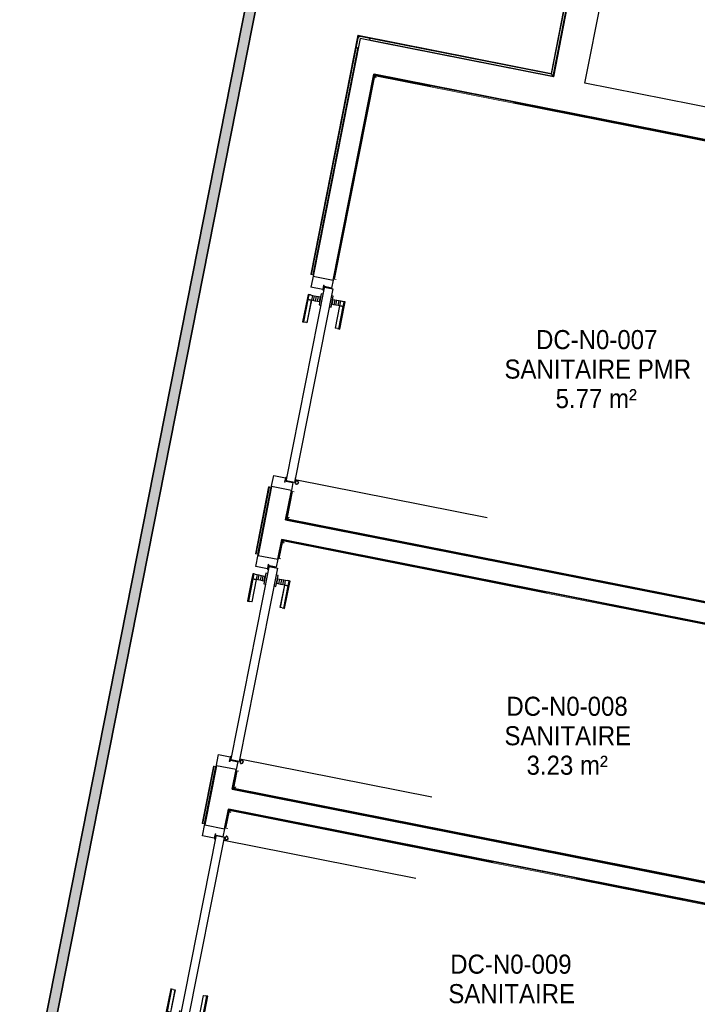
# Model space of a CAD drawing. Header units: millimetres. Extents: x 1909 to 61055, y -36590 to 14615.
# Tile 37 of 42: x 41986 to 45181, y -22456 to -17816. Entities that reach past the tile are written whole.
import ezdxf

# ---------------------------------------------------------------- set-up
doc = ezdxf.new("R2010")
doc.units = ezdxf.units.MM
for name, color, linetype, lineweight in [('A-AREA-IDEN', 7, 'Continuous', 30), ('A-DETL-GENF', 7, 'Continuous', 18), ('A-DOOR', 7, 'Continuous', 25), ('A-FLOR', 7, 'Continuous', 25), ('A-FLOR-HRAL', 7, 'Continuous', 18), ('A-WALL', 7, 'Continuous', 25), ('CDC ELE', 7, 'Continuous', 18), ('I-WALL', 7, 'Continuous', 25), ('Q-SPCQ', 7, 'Continuous', 18)]:
    doc.layers.add(name, color=color, linetype=linetype, lineweight=lineweight)
doc.styles.add('Arial_1', font='arial.ttf', dxfattribs={"width": 0.9, "height": 90})

# ---------------------------------------------------------------- blocks, each defined once
blk = doc.blocks.new('PRT_SIMPLE_HUI_58x68x48 - PRT_BOIS_1V_930x2040x40-V5-2021_015_1111_DCE_1_50_N0 FINI_SSI_GEN')
at = {"layer": 'A-DETL-GENF', "lineweight": 25}
h = blk.add_hatch(color=256, dxfattribs=at)
h.paths.add_polyline_path([(-483.8, 12.8), (-496.3, 14.5), (-500.5, 14.5), (-500.2, 13.2), (-495.7, 13.1), (-485.1, 11.7), (-483.8, 9.7), (-483.8, 11.9)])
h.paths.add_polyline_path([(-483.8, 9.7), (-485.1, 10.6), (-488.8, 9.3), (-505.2, 9.6), (-505.2, 10.2), (-502, 10.2), (-502, 11.5), (-508.5, 11.5), (-508.5, 8), (-488.5, 8), (-484.8, 9.3)])
h = blk.add_hatch(color=256, dxfattribs=at)
h.paths.add_polyline_path([(413.8, 9.7), (415.1, 11.7), (426.1, 13.2), (430.5, 13.2), (430.5, 14.5), (425.8, 14.5), (413.8, 12.8), (413.8, 10.4)])
h.paths.add_polyline_path([(438.5, 11.5), (432, 11.5), (432.2, 10.2), (435.2, 10.2), (435.2, 9.3), (418.2, 9.5), (415.1, 10.6), (413.8, 9.7), (419, 8), (438.5, 8), (438.5, 10.9)])
at = {"layer": 'A-DETL-GENF'}
for p, q in [((-508.5, 11.5), (-502, 11.5)), ((-508.5, 8), (-508.5, 11.5)), ((-488.5, 8), (-508.5, 8)), ((-505.2, 10.2), (-505.2, 9.3)), ((-502, 10.2), (-505.2, 10.2)), ((-505.2, 9.3), (-488.7, 9.3)), ((-502, 11.5), (-502, 10.2)), ((-500.5, 14.5), (-496, 14.5)), ((-500.5, 13.2), (-500.5, 14.5)), ((-496.1, 13.2), (-500.5, 13.2)), ((-485.1, 11.7), (-496.1, 13.2)), ((-496, 14.5), (-483.8, 12.8)), ((-488.7, 9.3), (-485.1, 10.6)), ((-483.8, 9.7), (-488.5, 8)), ((-485.1, 10.6), (-485.1, 11.7)), ((-483.8, 12.8), (-483.8, 9.7)), ((413.8, 12.8), (426, 14.5)), ((413.8, 9.7), (413.8, 12.8)), ((418.5, 8), (413.8, 9.7)), ((426.1, 13.2), (415.1, 11.7)), ((415.1, 11.7), (415.1, 10.6)), ((415.1, 10.6), (418.7, 9.3)), ((438.5, 8), (418.5, 8)), ((418.7, 9.3), (435.2, 9.3)), ((426, 14.5), (430.5, 14.5)), ((430.5, 13.2), (426.1, 13.2)), ((430.5, 14.5), (430.5, 13.2)), ((432, 11.5), (438.5, 11.5)), ((432, 10.2), (432, 11.5)), ((435.2, 10.2), (432, 10.2)), ((435.2, 9.3), (435.2, 10.2)), ((438.5, 11.5), (438.5, 8))]:
    blk.add_line(p, q, dxfattribs=at)
at = {"layer": 'A-DOOR'}
for p, q in [((417, 54.5), (417, 977.5)), ((-427.1, 124), (-450.6, 124)), ((-450.6, 124), (-450.6, 123.5)), ((-450.6, 123.5), (-450.6, 119.4)), ((-427.1, 123.5), (-450.6, 123.5)), ((-450.6, 119.4), (-450.6, 112.3)), ((-427.1, 119.4), (-450.6, 119.4)), ((-450.6, 103), (-450.6, 112.3)), ((-450.6, 94.6), (-450.6, 103)), ((-427.1, 103), (-450.6, 103)), ((-450.6, 84.2), (-450.6, 94.6)), ((-427.1, 94.6), (-450.6, 94.6)), ((-319.6, 124), (-427.1, 124)), ((-427.1, 124), (-427.1, 123.5)), ((-427.1, 123.5), (-427.1, 124)), ((-427.1, 123.5), (-427.1, 119.4)), ((-319.6, 123.5), (-427.1, 123.5)), ((-427.1, 119.4), (-427.1, 123.5)), ((-427.1, 119.4), (-427.1, 112.3)), ((-319.6, 119.4), (-427.1, 119.4)), ((-427.1, 112.3), (-427.1, 119.4)), ((-427.1, 103), (-427.1, 112.3)), ((-427.1, 112.3), (-427.1, 103)), ((-427.1, 101.8), (-427.1, 103)), ((-319.6, 103), (-427.1, 103)), ((-427.1, 103), (-427.1, 94.6)), ((-427.1, 101.8), (-319.6, 101.8)), ((-427.1, 94.6), (-427.1, 84.2)), ((-319.6, 123.5), (-319.6, 124)), ((-319.6, 119.4), (-319.6, 123.5)), ((-319.6, 112.3), (-319.6, 119.4)), ((-319.6, 112.3), (-319.6, 103)), ((-319.6, 103), (-319.6, 101.8)), ((-499.5, 54.5), (430.5, 54.5)), ((-499.5, 14.5), (-499.5, 54.5)), ((-465.6, 63.5), (-465.6, 54.5)), ((-413.4, 63.5), (-465.6, 63.5)), ((-450.6, 73.4), (-450.6, 84.2)), ((-427.1, 84.2), (-450.6, 84.2)), ((-450.6, 65), (-450.6, 73.4)), ((-450.6, 73.4), (-427.1, 73.4)), ((-450.6, 65), (-450.6, 64)), ((-450.6, 64), (-427.1, 64)), ((-427.1, 84.2), (-427.1, 73.4)), ((-427.1, 73.4), (-427.1, 65)), ((-427.1, 64), (-427.1, 65)), ((-413.4, 54.5), (-413.4, 63.5)), ((430.5, 54.5), (430.5, 14.5)), ((426, 14.5), (-496, 14.5)), ((-465.6, 14.5), (-465.6, 5.5)), ((-465.6, 5.5), (-413.4, 5.5)), ((-427.1, 5), (-450.6, 5)), ((-450.6, 5), (-450.6, 4)), ((-450.6, -4.4), (-450.6, 4)), ((-427.1, 4), (-427.1, 5)), ((-427.1, 4), (-427.1, -4.4)), ((-413.4, 5.5), (-413.4, 14.5)), ((-450.6, -15.2), (-450.6, -4.4)), ((-427.1, -4.4), (-450.6, -4.4)), ((-450.6, -25.6), (-450.6, -15.2)), ((-450.6, -15.2), (-427.1, -15.2)), ((-450.6, -34), (-450.6, -25.6)), ((-450.6, -25.6), (-427.1, -25.6)), ((-450.6, -43.3), (-450.6, -34)), ((-450.6, -34), (-427.1, -34)), ((-450.6, -43.3), (-450.6, -50.4)), ((-427.1, -4.4), (-427.1, -15.2)), ((-427.1, -15.2), (-427.1, -25.6)), ((-427.1, -25.6), (-427.1, -34)), ((-427.1, -34), (-427.1, -32.8)), ((-319.6, -32.8), (-427.1, -32.8)), ((-427.1, -43.3), (-427.1, -34)), ((-427.1, -34), (-319.6, -34)), ((-427.1, -34), (-427.1, -43.3)), ((-427.1, -43.3), (-427.1, -50.4)), ((-427.1, -50.4), (-427.1, -43.3)), ((-319.6, -32.8), (-319.6, -34)), ((-319.6, -34), (-319.6, -43.3)), ((-319.6, -50.4), (-319.6, -43.3)), ((-450.6, -50.4), (-450.6, -54.5)), ((-450.6, -50.4), (-427.1, -50.4)), ((-450.6, -54.5), (-450.6, -55)), ((-450.6, -54.5), (-427.1, -54.5)), ((-450.6, -55), (-427.1, -55)), ((-427.1, -50.4), (-427.1, -54.5)), ((-427.1, -50.4), (-319.6, -50.4)), ((-427.1, -54.5), (-427.1, -50.4)), ((-427.1, -54.5), (-427.1, -55)), ((-427.1, -54.5), (-319.6, -54.5)), ((-427.1, -55), (-427.1, -54.5)), ((-427.1, -55), (-319.6, -55)), ((-319.6, -54.5), (-319.6, -50.4)), ((-319.6, -55), (-319.6, -54.5))]:
    blk.add_line(p, q, dxfattribs=at)
for radius, start, end in [(9.12, 155.8208, 180), (9.12, 180, 204.1792), (7.5, 360, 180), (7.5, 120, 180), (7.5, 180, 360), (7.5, 195, 225), (9.12, 111.9887, 120), (9.12, 240, 248.0113), (7.5, 240, 300), (7.5, 0, 90), (9.12, 291.9887, 300), (7.5, 330, 0), (9.12, 335.8208, 0)]:
    blk.add_arc((429, 65.5), radius, start, end, dxfattribs=at)
at = {"layer": 'Q-SPCQ'}
for p, q in [((430.5, 54.5), (403.5, 54.5)), ((430.5, 40.5), (430.5, 54.5))]:
    blk.add_line(p, q, dxfattribs=at)
blk = doc.blocks.new('PRT_SIMPLE_HUI_58x68x48 - PRT_BOIS_1V_930x2040x40-V6-2021_015_1111_DCE_1_50_N0 FINI_SSI_GEN')
at = {"layer": 'A-DETL-GENF', "lineweight": 25}
h = blk.add_hatch(color=256, dxfattribs=at)
h.paths.add_polyline_path([(-483.8, -9.7), (-485.1, -11.7), (-496.1, -13.2), (-500.5, -13.2), (-500.5, -14.5), (-495.8, -14.5), (-483.8, -12.8), (-483.8, -10.4)])
h.paths.add_polyline_path([(-508.5, -11.5), (-502, -11.5), (-502.2, -10.2), (-505.2, -10.2), (-505.2, -9.3), (-488.2, -9.5), (-485.1, -10.6), (-483.8, -9.7), (-489, -8), (-508.5, -8), (-508.5, -10.9)])
h = blk.add_hatch(color=256, dxfattribs=at)
h.paths.add_polyline_path([(413.8, -12.8), (426.3, -14.5), (430.5, -14.5), (430.2, -13.2), (425.7, -13.1), (415.1, -11.7), (413.8, -9.7), (413.8, -11.9)])
h.paths.add_polyline_path([(413.8, -9.7), (415.1, -10.6), (418.8, -9.3), (435.2, -9.6), (435.2, -10.2), (432, -10.2), (432, -11.5), (438.5, -11.5), (438.5, -8), (418.5, -8), (414.8, -9.3)])
at = {"layer": 'A-DETL-GENF'}
for p, q in [((-488.5, -8), (-508.5, -8)), ((-508.5, -8), (-508.5, -11.5)), ((-508.5, -11.5), (-502, -11.5)), ((-505.2, -10.2), (-505.2, -9.3)), ((-505.2, -9.3), (-488.7, -9.3)), ((-502, -10.2), (-505.2, -10.2)), ((-502, -11.5), (-502, -10.2)), ((-496.1, -13.2), (-500.5, -13.2)), ((-500.5, -13.2), (-500.5, -14.5)), ((-500.5, -14.5), (-496, -14.5)), ((-485.1, -11.7), (-496.1, -13.2)), ((-496, -14.5), (-483.8, -12.8)), ((-488.7, -9.3), (-485.1, -10.6)), ((-483.8, -9.7), (-488.5, -8)), ((-485.1, -10.6), (-485.1, -11.7)), ((-483.8, -12.8), (-483.8, -9.7)), ((418.5, -8), (413.8, -9.7)), ((413.8, -9.7), (413.8, -12.8)), ((413.8, -12.8), (426, -14.5)), ((415.1, -10.6), (418.7, -9.3)), ((415.1, -11.7), (415.1, -10.6)), ((426.1, -13.2), (415.1, -11.7)), ((438.5, -8), (418.5, -8)), ((418.7, -9.3), (435.2, -9.3)), ((426, -14.5), (430.5, -14.5)), ((430.5, -13.2), (426.1, -13.2)), ((430.5, -14.5), (430.5, -13.2)), ((435.2, -10.2), (432, -10.2)), ((432, -10.2), (432, -11.5)), ((432, -11.5), (438.5, -11.5)), ((435.2, -9.3), (435.2, -10.2)), ((438.5, -11.5), (438.5, -8))]:
    blk.add_line(p, q, dxfattribs=at)
at = {"layer": 'A-DOOR'}
for p, q in [((-427.1, 55), (-450.6, 55)), ((-450.6, 55), (-450.6, 54.5)), ((-450.6, 54.5), (-450.6, 50.4)), ((-427.1, 54.5), (-450.6, 54.5)), ((-450.6, 50.4), (-450.6, 43.3)), ((-427.1, 50.4), (-450.6, 50.4)), ((-319.6, 55), (-427.1, 55)), ((-427.1, 55), (-427.1, 54.5)), ((-427.1, 54.5), (-427.1, 55)), ((-427.1, 54.5), (-427.1, 50.4)), ((-319.6, 54.5), (-427.1, 54.5)), ((-427.1, 50.4), (-427.1, 54.5)), ((-427.1, 50.4), (-427.1, 43.3)), ((-319.6, 50.4), (-427.1, 50.4)), ((-427.1, 43.3), (-427.1, 50.4)), ((-319.6, 54.5), (-319.6, 55)), ((-319.6, 50.4), (-319.6, 54.5)), ((-319.6, 43.3), (-319.6, 50.4)), ((-450.6, 34), (-450.6, 43.3)), ((-450.6, 25.6), (-450.6, 34)), ((-427.1, 34), (-450.6, 34)), ((-450.6, 15.2), (-450.6, 25.6)), ((-427.1, 25.6), (-450.6, 25.6)), ((-450.6, 4.4), (-450.6, 15.2)), ((-427.1, 15.2), (-450.6, 15.2)), ((-450.6, -4), (-450.6, 4.4)), ((-450.6, 4.4), (-427.1, 4.4)), ((-427.1, 34), (-427.1, 43.3)), ((-427.1, 43.3), (-427.1, 34)), ((-427.1, 32.8), (-427.1, 34)), ((-319.6, 34), (-427.1, 34)), ((-427.1, 34), (-427.1, 25.6)), ((-427.1, 32.8), (-319.6, 32.8)), ((-427.1, 25.6), (-427.1, 15.2)), ((-427.1, 15.2), (-427.1, 4.4)), ((-427.1, 4.4), (-427.1, -4)), ((-319.6, 43.3), (-319.6, 34)), ((-319.6, 34), (-319.6, 32.8)), ((-499.5, -14.5), (-499.5, -54.5)), ((426, -14.5), (-496, -14.5)), ((-465.6, -5.5), (-465.6, -14.5)), ((-413.4, -5.5), (-465.6, -5.5)), ((-450.6, -4), (-450.6, -5)), ((-450.6, -5), (-427.1, -5)), ((-427.1, -5), (-427.1, -4)), ((-413.4, -14.5), (-413.4, -5.5)), ((430.5, -54.5), (430.5, -14.5)), ((-499.5, -54.5), (430.5, -54.5)), ((-465.6, -54.5), (-465.6, -63.5)), ((-465.6, -63.5), (-413.4, -63.5)), ((-427.1, -64), (-450.6, -64)), ((-450.6, -64), (-450.6, -65)), ((-450.6, -73.4), (-450.6, -65)), ((-450.6, -84.2), (-450.6, -73.4)), ((-427.1, -73.4), (-450.6, -73.4)), ((-450.6, -94.6), (-450.6, -84.2)), ((-450.6, -84.2), (-427.1, -84.2)), ((-427.1, -65), (-427.1, -64)), ((-427.1, -65), (-427.1, -73.4)), ((-427.1, -73.4), (-427.1, -84.2)), ((-427.1, -84.2), (-427.1, -94.6)), ((-413.4, -63.5), (-413.4, -54.5)), ((417, -54.5), (417, -977.5)), ((-450.6, -103), (-450.6, -94.6)), ((-450.6, -94.6), (-427.1, -94.6)), ((-450.6, -112.3), (-450.6, -103)), ((-450.6, -103), (-427.1, -103)), ((-450.6, -112.3), (-450.6, -119.4)), ((-450.6, -119.4), (-450.6, -123.5)), ((-450.6, -119.4), (-427.1, -119.4)), ((-450.6, -123.5), (-450.6, -124)), ((-450.6, -123.5), (-427.1, -123.5)), ((-450.6, -124), (-427.1, -124)), ((-427.1, -94.6), (-427.1, -103)), ((-427.1, -103), (-427.1, -101.8)), ((-319.6, -101.8), (-427.1, -101.8)), ((-427.1, -112.3), (-427.1, -103)), ((-427.1, -103), (-319.6, -103)), ((-427.1, -103), (-427.1, -112.3)), ((-427.1, -112.3), (-427.1, -119.4)), ((-427.1, -119.4), (-427.1, -112.3)), ((-427.1, -119.4), (-427.1, -123.5)), ((-427.1, -119.4), (-319.6, -119.4)), ((-427.1, -123.5), (-427.1, -119.4)), ((-427.1, -123.5), (-427.1, -124)), ((-427.1, -123.5), (-319.6, -123.5)), ((-427.1, -124), (-427.1, -123.5)), ((-427.1, -124), (-319.6, -124)), ((-319.6, -101.8), (-319.6, -103)), ((-319.6, -103), (-319.6, -112.3)), ((-319.6, -119.4), (-319.6, -112.3)), ((-319.6, -123.5), (-319.6, -119.4)), ((-319.6, -124), (-319.6, -123.5))]:
    blk.add_line(p, q, dxfattribs=at)
for radius, start, end in [(9.12, 158.0542, 180), (9.12, 180, 204.1792), (7.5, 360, 180), (7.5, 180, 360), (7.5, 180, 240), (7.5, 135, 165), (9.12, 111.9887, 120), (9.12, 240, 248.0113), (7.5, 60, 120), (7.5, 270, 0), (9.12, 60, 68.0113), (7.5, 0, 30), (9.12, 0, 24.1792)]:
    blk.add_arc((429, -65.5), radius, start, end, dxfattribs=at)
at = {"layer": 'Q-SPCQ'}
for p, q in [((430.5, -40.5), (430.5, -54.5)), ((430.5, -54.5), (403.5, -54.5))]:
    blk.add_line(p, q, dxfattribs=at)
blk = doc.blocks.new('PRT_SIMPLE_HUI_58x68x48 - PRT_BOIS_1V_930x2040x40-V7-2021_015_1111_DCE_1_50_N0 FINI_SSI_GEN')
at = {"layer": 'A-DETL-GENF', "lineweight": 25}
h = blk.add_hatch(color=256, dxfattribs=at)
h.paths.add_polyline_path([(-483.8, 12.8), (-496.3, 14.5), (-500.5, 14.5), (-500.2, 13.2), (-493.4, 12.8), (-485.1, 11.7), (-483.8, 9.7), (-483.8, 11.9)])
h.paths.add_polyline_path([(-483.8, 9.7), (-485.1, 10.6), (-488.8, 9.3), (-505.2, 9.6), (-505.2, 10.2), (-502, 10.2), (-502, 11.5), (-508.5, 11.5), (-508.5, 8), (-488.5, 8), (-484.8, 9.3)])
h = blk.add_hatch(color=256, dxfattribs=at)
h.paths.add_polyline_path([(413.8, 9.7), (415.1, 11.7), (426.1, 13.2), (430.5, 13.2), (430.5, 14.5), (425.8, 14.5), (413.8, 12.8), (413.8, 10.4)])
h.paths.add_polyline_path([(438.5, 11.5), (432, 11.5), (432.2, 10.2), (435.2, 10.2), (435.2, 9.3), (418.2, 9.5), (415.1, 10.6), (413.8, 9.7), (419, 8), (438.5, 8), (438.5, 10.9)])
at = {"layer": 'A-DETL-GENF'}
for p, q in [((-508.5, 11.5), (-502, 11.5)), ((-508.5, 8), (-508.5, 11.5)), ((-488.5, 8), (-508.5, 8)), ((-505.2, 10.2), (-505.2, 9.3)), ((-502, 10.2), (-505.2, 10.2)), ((-505.2, 9.3), (-488.7, 9.3)), ((-502, 11.5), (-502, 10.2)), ((-500.5, 14.5), (-496, 14.5)), ((-500.5, 13.2), (-500.5, 14.5)), ((-496.1, 13.2), (-500.5, 13.2)), ((-485.1, 11.7), (-496.1, 13.2)), ((-496, 14.5), (-483.8, 12.8)), ((-488.7, 9.3), (-485.1, 10.6)), ((-483.8, 9.7), (-488.5, 8)), ((-485.1, 10.6), (-485.1, 11.7)), ((-483.8, 12.8), (-483.8, 9.7)), ((413.8, 12.8), (426, 14.5)), ((413.8, 9.7), (413.8, 12.8)), ((418.5, 8), (413.8, 9.7)), ((426.1, 13.2), (415.1, 11.7)), ((415.1, 11.7), (415.1, 10.6)), ((415.1, 10.6), (418.7, 9.3)), ((438.5, 8), (418.5, 8)), ((418.7, 9.3), (435.2, 9.3)), ((426, 14.5), (430.5, 14.5)), ((430.5, 13.2), (426.1, 13.2)), ((430.5, 14.5), (430.5, 13.2)), ((432, 11.5), (438.5, 11.5)), ((432, 10.2), (432, 11.5)), ((435.2, 10.2), (432, 10.2)), ((435.2, 9.3), (435.2, 10.2)), ((438.5, 11.5), (438.5, 8))]:
    blk.add_line(p, q, dxfattribs=at)
at = {"layer": 'A-DOOR'}
for p, q in [((417, 54.5), (417, 977.5)), ((-427.1, 124), (-450.6, 124)), ((-450.6, 124), (-450.6, 123.5)), ((-450.6, 123.5), (-450.6, 119.4)), ((-427.1, 123.5), (-450.6, 123.5)), ((-450.6, 119.4), (-450.6, 112.3)), ((-427.1, 119.4), (-450.6, 119.4)), ((-450.6, 103), (-450.6, 112.3)), ((-450.6, 94.6), (-450.6, 103)), ((-427.1, 103), (-450.6, 103)), ((-450.6, 84.2), (-450.6, 94.6)), ((-427.1, 94.6), (-450.6, 94.6)), ((-319.6, 124), (-427.1, 124)), ((-427.1, 124), (-427.1, 123.5)), ((-427.1, 123.5), (-427.1, 124)), ((-427.1, 123.5), (-427.1, 119.4)), ((-319.6, 123.5), (-427.1, 123.5)), ((-427.1, 119.4), (-427.1, 123.5)), ((-427.1, 119.4), (-427.1, 112.3)), ((-319.6, 119.4), (-427.1, 119.4)), ((-427.1, 112.3), (-427.1, 119.4)), ((-427.1, 103), (-427.1, 112.3)), ((-427.1, 112.3), (-427.1, 103)), ((-427.1, 101.8), (-427.1, 103)), ((-319.6, 103), (-427.1, 103)), ((-427.1, 103), (-427.1, 94.6)), ((-427.1, 101.8), (-319.6, 101.8)), ((-427.1, 94.6), (-427.1, 84.2)), ((-319.6, 123.5), (-319.6, 124)), ((-319.6, 119.4), (-319.6, 123.5)), ((-319.6, 112.3), (-319.6, 119.4)), ((-319.6, 112.3), (-319.6, 103)), ((-319.6, 103), (-319.6, 101.8)), ((-499.5, 54.5), (430.5, 54.5)), ((-499.5, 14.5), (-499.5, 54.5)), ((-465.6, 63.5), (-465.6, 54.5)), ((-413.4, 63.5), (-465.6, 63.5)), ((-450.6, 73.4), (-450.6, 84.2)), ((-427.1, 84.2), (-450.6, 84.2)), ((-450.6, 65), (-450.6, 73.4)), ((-450.6, 73.4), (-427.1, 73.4)), ((-450.6, 65), (-450.6, 64)), ((-450.6, 64), (-427.1, 64)), ((-427.1, 84.2), (-427.1, 73.4)), ((-427.1, 73.4), (-427.1, 65)), ((-427.1, 64), (-427.1, 65)), ((-413.4, 54.5), (-413.4, 63.5)), ((430.5, 54.5), (430.5, 14.5)), ((426, 14.5), (-496, 14.5)), ((-465.6, 14.5), (-465.6, 5.5)), ((-465.6, 5.5), (-413.4, 5.5)), ((-427.1, 5), (-450.6, 5)), ((-450.6, 5), (-450.6, 4)), ((-450.6, -4.4), (-450.6, 4)), ((-427.1, 4), (-427.1, 5)), ((-427.1, 4), (-427.1, -4.4)), ((-413.4, 5.5), (-413.4, 14.5)), ((-450.6, -15.2), (-450.6, -4.4)), ((-427.1, -4.4), (-450.6, -4.4)), ((-450.6, -25.6), (-450.6, -15.2)), ((-450.6, -15.2), (-427.1, -15.2)), ((-450.6, -34), (-450.6, -25.6)), ((-450.6, -25.6), (-427.1, -25.6)), ((-450.6, -43.3), (-450.6, -34)), ((-450.6, -34), (-427.1, -34)), ((-450.6, -43.3), (-450.6, -50.4)), ((-427.1, -4.4), (-427.1, -15.2)), ((-427.1, -15.2), (-427.1, -25.6)), ((-427.1, -25.6), (-427.1, -34)), ((-427.1, -34), (-427.1, -32.8)), ((-319.6, -32.8), (-427.1, -32.8)), ((-427.1, -43.3), (-427.1, -34)), ((-427.1, -34), (-319.6, -34)), ((-427.1, -34), (-427.1, -43.3)), ((-427.1, -43.3), (-427.1, -50.4)), ((-427.1, -50.4), (-427.1, -43.3)), ((-319.6, -32.8), (-319.6, -34)), ((-319.6, -34), (-319.6, -43.3)), ((-319.6, -50.4), (-319.6, -43.3)), ((-450.6, -50.4), (-450.6, -54.5)), ((-450.6, -50.4), (-427.1, -50.4)), ((-450.6, -54.5), (-450.6, -55)), ((-450.6, -54.5), (-427.1, -54.5)), ((-450.6, -55), (-427.1, -55)), ((-427.1, -50.4), (-427.1, -54.5)), ((-427.1, -50.4), (-319.6, -50.4)), ((-427.1, -54.5), (-427.1, -50.4)), ((-427.1, -54.5), (-427.1, -55)), ((-427.1, -54.5), (-319.6, -54.5)), ((-427.1, -55), (-427.1, -54.5)), ((-427.1, -55), (-319.6, -55)), ((-319.6, -54.5), (-319.6, -50.4)), ((-319.6, -55), (-319.6, -54.5))]:
    blk.add_line(p, q, dxfattribs=at)
for radius, start, end in [(9.12, 156.9814, 180), (9.12, 180, 204.1792), (7.5, 360, 180), (7.5, 154.9467, 180), (7.5, 180, 360), (7.5, 195, 225), (7.5, 120, 150), (9.12, 111.9887, 120), (9.12, 240, 248.0113), (7.5, 240, 300), (7.5, 0, 90), (9.12, 291.9887, 300), (7.5, 330, 0), (9.12, 335.8208, 0)]:
    blk.add_arc((429, 65.5), radius, start, end, dxfattribs=at)
at = {"layer": 'Q-SPCQ'}
for p, q in [((430.5, 54.5), (403.5, 54.5)), ((430.5, 40.5), (430.5, 54.5))]:
    blk.add_line(p, q, dxfattribs=at)
blk = doc.blocks.new('Garde-corps - Garde-corps-512326-2021_015_1111_DCE_1_50_N0 FINI_SSI_GEN')
at = {"layer": 'A-FLOR-HRAL'}
for p, q in [((4176, -16708), (4177.4, -16701)), ((4178, -16698), (4177.4, -16701)), ((4177.4, -16701), (4342.2, -16733.6)), ((4342.2, -16733.6), (4351.7, -16684)), ((4347.9, -16742), (4357.3, -16692.3)), ((4349.3, -16744), (4358.7, -16694.4)), ((4350.6, -16746), (4360, -16696.3)), ((4351.7, -16684), (4455.2, -16704)), ((4351.7, -16684), (4361.5, -16685.9)), ((4360, -16696.3), (5075.3, -16834.5)), ((4175.7, -16709.7), (4175.4, -16711.3)), ((4175.4, -16711.3), (4350.6, -16746)), ((4175.7, -16709.7), (4176, -16708)), ((4175.7, -16709.7), (4349.3, -16744)), ((4176, -16708), (4347.9, -16742)), ((4347.9, -16742), (4342.2, -16733.6)), ((5075.3, -16834.5), (4833.2, -18069.1)), ((5077.3, -16833.2), (4834.6, -18071.1)), ((5079.3, -16831.8), (4835.9, -18073.1)), ((5087.7, -16826.2), (4841.5, -18081.5)), ((5014.9, -16812.1), (5087.7, -16826.2)), ((5077.8, -16824.3), (5087.7, -16826.2)), ((3922.5, -17889), (3699.7, -19015.7)), ((3923.8, -17890.9), (3701.3, -19016)), ((3925.2, -17893), (3703, -19016.3)), ((4833.2, -18069.1), (3922.5, -17889)), ((4834.6, -18071.1), (3923.8, -17890.9)), ((4835.9, -18073.1), (3925.2, -17893)), ((3925.2, -17893), (3927.6, -17896.6)), ((4841.5, -18081.5), (3975.9, -17910.3)), ((3921.9, -17946.5), (3710, -19017.7)), ((4835.9, -18073.1), (4841.5, -18081.5)), ((3699.7, -19015.7), (3701.3, -19016)), ((3703, -19016.3), (3701.3, -19016)), ((3710, -19017.7), (3703, -19016.3)), ((3710, -19017.7), (3712.9, -19018.3))]:
    blk.add_line(p, q, dxfattribs=at)
at = {"layer": 'A-FLOR-HRAL', "flags": 128}
for points in [[(4357.3, -16692.3), (4354.5, -16688.2), (4351.7, -16684)], [(5075.3, -16834.5), (5075.3, -16834.5), (5075.4, -16834.4), (5075.6, -16834.3), (5075.8, -16834.2), (5076.1, -16834), (5076.3, -16833.9), (5076.6, -16833.7), (5076.8, -16833.5), (5077, -16833.4), (5077.3, -16833.2)], [(5079.3, -16831.8), (5083.5, -16829), (5087.7, -16826.2)], [(5087.7, -16826.2), (5087.8, -16826.1), (5088.1, -16825.9), (5088.6, -16825.6), (5089.2, -16825.2), (5089.8, -16824.7), (5090.5, -16824.3), (5091.2, -16823.9)]]:
    blk.add_lwpolyline(points, dxfattribs=at)
at = {"layer": 'A-FLOR-HRAL'}
for radius, start, end in [(137273, 78.911, 79.217912), (137271.2, 78.911727, 79.217185)]:
    blk.add_arc((-21322.9, -151541.9), radius, start, end, dxfattribs=at)
for points, knots in [([(4351.7, -16684), (4351.7, -16684), (4351.7, -16684), (4351.6, -16683.9), (4351.6, -16683.9), (4351.5, -16683.8), (4351.5, -16683.7), (4351.4, -16683.6), (4351.4, -16683.5), (4351.3, -16683.4), (4351.2, -16683.3), (4351.1, -16683.2), (4351, -16683), (4350.9, -16682.9), (4350.8, -16682.8), (4350.7, -16682.6), (4350.6, -16682.5), (4350.5, -16682.3), (4350.4, -16682.1), (4350.1, -16681.7), (4349.7, -16681.2), (4349.4, -16680.7), (4349.3, -16680.5)], [0, 0, 0, 0, 0.071429, 0.107143, 0.142857, 0.178571, 0.214286, 0.25, 0.285714, 0.321429, 0.357143, 0.392857, 0.428571, 0.464286, 0.5, 0.535714, 0.571429, 0.607143, 0.642857, 0.714286, 0.857143, 1, 1, 1, 1]), ([(4360, -16696.3), (4360, -16696.3), (4360, -16696.3), (4360, -16696.2), (4359.9, -16696.1), (4359.8, -16695.9), (4359.7, -16695.8), (4359.5, -16695.6), (4359.4, -16695.3), (4359.2, -16695.1), (4359.1, -16694.9), (4358.9, -16694.6), (4358.8, -16694.5), (4358.7, -16694.4)], [0.075, 0.075, 0.075, 0.075, 0.15, 0.2125, 0.275, 0.35, 0.425, 0.5, 0.6, 0.7, 0.775, 0.85, 1, 1, 1, 1]), ([(4342.2, -16733.6), (4342.2, -16733.6), (4342.2, -16733.5), (4342.1, -16733.3), (4341.9, -16733.1), (4341.8, -16732.9), (4341.6, -16732.7), (4341.5, -16732.5), (4341.3, -16732.2), (4341.1, -16731.9), (4340.9, -16731.6), (4340.7, -16731.3), (4340.4, -16730.8), (4340.1, -16730.4), (4339.9, -16730.1)], [0, 0, 0, 0, 0.166667, 0.25, 0.333333, 0.416667, 0.458333, 0.5, 0.583333, 0.666667, 0.708333, 0.75, 0.833333, 1, 1, 1, 1]), ([(4350.6, -16746), (4350.6, -16745.9), (4350.6, -16745.9), (4350.5, -16745.8), (4350.3, -16745.6), (4350.2, -16745.4), (4350.1, -16745.2), (4350, -16745.1), (4349.9, -16744.9), (4349.8, -16744.8), (4349.7, -16744.6), (4349.6, -16744.5), (4349.5, -16744.4), (4349.4, -16744.2), (4349.3, -16744.1), (4349.3, -16744)], [0.1, 0.1, 0.1, 0.1, 0.2, 0.3, 0.4, 0.475, 0.55, 0.6, 0.65, 0.7, 0.75, 0.8, 0.85, 0.9, 1, 1, 1, 1]), ([(3922.5, -17889), (3922.5, -17889), (3922.6, -17889), (3922.7, -17889.2), (3922.8, -17889.3), (3922.9, -17889.5), (3923, -17889.7), (3923.1, -17889.9), (3923.2, -17890), (3923.3, -17890.2), (3923.4, -17890.3), (3923.5, -17890.4), (3923.6, -17890.6), (3923.7, -17890.7), (3923.8, -17890.9), (3923.8, -17890.9)], [0.1, 0.1, 0.1, 0.1, 0.2, 0.3, 0.4, 0.475, 0.55, 0.6, 0.65, 0.7, 0.75, 0.8, 0.85, 0.9, 1, 1, 1, 1]), ([(4833.3, -18069.1), (4833.3, -18069.1), (4833.3, -18069.2), (4833.4, -18069.3), (4833.5, -18069.5), (4833.6, -18069.7), (4833.7, -18069.9), (4833.8, -18070), (4833.9, -18070.2), (4834, -18070.3), (4834.1, -18070.5), (4834.2, -18070.6), (4834.3, -18070.7), (4834.4, -18070.9), (4834.5, -18071), (4834.6, -18071.1)], [0.1, 0.1, 0.1, 0.1, 0.2, 0.3, 0.4, 0.475, 0.55, 0.6, 0.65, 0.7, 0.75, 0.8, 0.85, 0.9, 1, 1, 1, 1]), ([(4841.5, -18081.5), (4841.5, -18081.5), (4841.6, -18081.6), (4841.7, -18081.8), (4841.9, -18082), (4842, -18082.2), (4842.1, -18082.4), (4842.3, -18082.6), (4842.5, -18082.9), (4842.7, -18083.2), (4842.9, -18083.5), (4843.1, -18083.8), (4843.4, -18084.3), (4843.7, -18084.7), (4843.9, -18085)], [0, 0, 0, 0, 0.166667, 0.25, 0.333333, 0.416667, 0.458333, 0.5, 0.583333, 0.666667, 0.708333, 0.75, 0.833333, 1, 1, 1, 1])]:
    blk.add_open_spline(points, degree=3, knots=knots, dxfattribs=at)
blk = doc.blocks.new('Garde-corps - Garde-corps-512700-2021_015_1111_DCE_1_50_N0 FINI_SSI_GEN')
at = {"layer": 'A-FLOR-HRAL'}
for p, q in [((3501.4, -20017.6), (3439, -20333.1)), ((3503.1, -20017.9), (3440.7, -20333.4)), ((3504.8, -20018.3), (3442.4, -20333.7)), ((3511.8, -20019.7), (3449.4, -20335.1)), ((3503.1, -20017.9), (3501.4, -20017.6)), ((3503.1, -20017.9), (3504.8, -20018.3)), ((3504.8, -20018.3), (3511.8, -20019.7)), ((3514.7, -20020.2), (3511.8, -20019.7)), ((3439, -20333.1), (3440.7, -20333.4)), ((3442.4, -20333.7), (3440.7, -20333.4)), ((3449.4, -20335.1), (3442.4, -20333.7)), ((3449.4, -20335.1), (3452.3, -20335.7))]:
    blk.add_line(p, q, dxfattribs=at)
blk = doc.blocks.new('Garde-corps - Garde-corps-512913-2021_015_1111_DCE_1_50_N0 FINI_SSI_GEN')
at = {"layer": 'A-FLOR-HRAL'}
for p, q in [((3241.1, -21333.7), (3187.8, -21603.1)), ((3242.7, -21334), (3189.4, -21603.4)), ((3244.4, -21334.3), (3191.1, -21603.7)), ((3251.4, -21335.7), (3198.1, -21605.1)), ((3242.7, -21334), (3241.1, -21333.7)), ((3242.7, -21334), (3244.4, -21334.3)), ((3244.4, -21334.3), (3251.4, -21335.7)), ((3254.4, -21336.3), (3251.4, -21335.7)), ((3187.8, -21603.1), (3189.4, -21603.4)), ((3191.1, -21603.7), (3189.4, -21603.4)), ((3198.1, -21605.1), (3191.1, -21603.7)), ((3198.1, -21605.1), (3201.1, -21605.7))]:
    blk.add_line(p, q, dxfattribs=at)
blk = doc.blocks.new('Garde-corps - Garde-corps-522138-2021_015_1111_DCE_1_50_N0 FINI_SSI_GEN')
at = {"layer": 'A-FLOR-HRAL'}
for p, q in [((3998.8, -18075.3), (3808.3, -19038.6)), ((4001.6, -18079.5), (3811.7, -19039.2)), ((4265, -18128), (3998.8, -18075.3)), ((4264.3, -18131.4), (4001.6, -18079.5)), ((6633, -18600), (4656.7, -18209.1)), ((6637.1, -18597.3), (4657.4, -18205.6)), ((6498.2, -19281.1), (6633, -18600)), ((6501.7, -19281.8), (6637.1, -18597.3)), ((3808.3, -19038.6), (3811.7, -19039.2)), ((3819.8, -19040.8), (3811.7, -19039.2)), ((6220, -20687.4), (6483.1, -19357.6)), ((6222.8, -20691.5), (6486.5, -19358.3)), ((3610.4, -20039.2), (3584.4, -20170.1)), ((3613.8, -20039.8), (3588.6, -20167.4)), ((3613.8, -20039.8), (3610.4, -20039.2)), ((3613.7, -20039.8), (3621.9, -20041.4)), ((3584.4, -20170.1), (6222.8, -20691.5)), ((3588.6, -20167.4), (6220, -20687.4))]:
    blk.add_line(p, q, dxfattribs=at)
for points in [[(4001.6, -18079.5), (4001.6, -18079.5), (4001.5, -18079.3), (4000.9, -18078.4), (4000, -18077.1), (3999.3, -18076), (3998.8, -18075.3)], [(6633, -18600), (6633, -18600), (6633.2, -18599.9), (6634, -18599.3), (6635.3, -18598.5), (6636.4, -18597.7), (6637.1, -18597.3)], [(3588.6, -20167.4), (3588.5, -20167.4), (3588.4, -20167.5), (3587.5, -20168.1), (3586.2, -20168.9), (3585.1, -20169.7), (3584.4, -20170.1)], [(6220, -20687.4), (6220, -20687.4), (6220.2, -20687.6), (6220.7, -20688.4), (6221.6, -20689.8), (6222.4, -20690.9), (6222.8, -20691.5)]]:
    blk.add_open_spline(points, degree=3, dxfattribs=at)
for points in [[(4008.1, -18089.2), (4007.7, -18088.6), (4007.1, -18087.6), (4005.7, -18085.6), (4004.5, -18083.8), (4003.4, -18082.2), (4002.5, -18080.8), (4001.9, -18079.9), (4001.6, -18079.4)], [(6623.3, -18606.5), (6623.8, -18606.2), (6624.8, -18605.5), (6626.8, -18604.2), (6628.6, -18602.9), (6630.2, -18601.8), (6631.6, -18600.9), (6632.5, -18600.3), (6633, -18600)], [(3598.2, -20160.9), (3597.7, -20161.2), (3596.7, -20161.9), (3594.7, -20163.2), (3592.9, -20164.5), (3591.3, -20165.6), (3589.9, -20166.5), (3589, -20167.1), (3588.5, -20167.4)], [(6213.5, -20677.7), (6213.9, -20678.3), (6214.6, -20679.3), (6215.9, -20681.2), (6217.1, -20683.1), (6218.2, -20684.7), (6219.1, -20686.1), (6219.7, -20687), (6220.1, -20687.5)]]:
    blk.add_open_spline(points, degree=3, knots=[0.3333333, 0.3333333, 0.3333333, 0.3333333, 0.375, 0.4166667, 0.5, 0.5416667, 0.5833333, 0.6509756, 0.6509756, 0.6509756, 0.6509756], dxfattribs=at)
blk = doc.blocks.new('Garde-corps - Garde-corps-522878-2021_015_1111_DCE_1_50_N0 FINI_SSI_GEN')
at = {"layer": 'A-FLOR-HRAL'}
for p, q in [((3547.9, -20354.6), (3565, -20268.2)), ((3551.4, -20355.3), (3567.8, -20272.4)), ((3565, -20268.2), (4810.7, -20514.4)), ((3567.8, -20272.4), (4810, -20517.8)), ((3547.9, -20354.6), (3551.4, -20355.3)), ((3559.5, -20356.9), (3551.3, -20355.3)), ((5202.4, -20595.4), (6199.3, -20792.4)), ((5203.1, -20592), (6203.4, -20789.6)), ((6199.3, -20792.4), (5968.7, -21958.1)), ((6203.4, -20789.7), (5971.4, -21962.3)), ((3333.1, -21440.9), (3350, -21355.2)), ((3337.2, -21438.1), (3353.4, -21355.9)), ((3353.4, -21355.9), (3350, -21355.2)), ((3353.4, -21355.9), (3361.5, -21357.5)), ((5968.7, -21958.1), (3337.2, -21438.1)), ((5971.4, -21962.3), (3333.1, -21440.9))]:
    blk.add_line(p, q, dxfattribs=at)
for points in [[(3567.8, -20272.4), (3567.8, -20272.4), (3567.7, -20272.2), (3567.1, -20271.3), (3566.2, -20270), (3565.5, -20268.9), (3565, -20268.2)], [(6199.3, -20792.4), (6199.3, -20792.4), (6199.5, -20792.3), (6200.3, -20791.7), (6201.6, -20790.8), (6202.7, -20790.1), (6203.4, -20789.6)], [(3337.2, -21438.1), (3337.2, -21438.1), (3337, -21438.2), (3336.2, -21438.8), (3334.8, -21439.7), (3333.7, -21440.4), (3333.1, -21440.9)], [(5968.7, -21958.1), (5968.7, -21958.1), (5968.8, -21958.3), (5969.3, -21959.2), (5970.2, -21960.5), (5971, -21961.6), (5971.4, -21962.3)]]:
    blk.add_open_spline(points, degree=3, dxfattribs=at)
for points in [[(3574.3, -20282.1), (3573.9, -20281.5), (3573.2, -20280.5), (3571.9, -20278.5), (3570.7, -20276.7), (3569.6, -20275.1), (3568.7, -20273.7), (3568.1, -20272.8), (3567.7, -20272.3)], [(6189.6, -20798.9), (6190.1, -20798.5), (6191.1, -20797.8), (6193.1, -20796.5), (6194.9, -20795.3), (6196.5, -20794.2), (6197.9, -20793.3), (6198.8, -20792.7), (6199.3, -20792.3)], [(3346.9, -21431.6), (3346.3, -21432), (3345.3, -21432.6), (3343.4, -21434), (3341.5, -21435.2), (3339.9, -21436.3), (3338.5, -21437.2), (3337.6, -21437.8), (3337.1, -21438.1)], [(5962.2, -21948.4), (5962.5, -21949), (5963.2, -21950), (5964.5, -21952), (5965.7, -21953.8), (5966.8, -21955.4), (5967.8, -21956.8), (5968.4, -21957.7), (5968.7, -21958.2)]]:
    blk.add_open_spline(points, degree=3, knots=[0.3333333, 0.3333333, 0.3333333, 0.3333333, 0.375, 0.4166667, 0.5, 0.5416667, 0.5833333, 0.6509756, 0.6509756, 0.6509756, 0.6509756], dxfattribs=at)
blk = doc.blocks.new('Garde-corps - Garde-corps-523017-2021_015_1111_DCE_1_50_N0 FINI_SSI_GEN')
at = {"layer": 'A-FLOR-HRAL'}
for p, q in [((3296.7, -21624.8), (3313.7, -21539)), ((3300.1, -21625.5), (3316.4, -21543.1)), ((3313.7, -21539), (4559.5, -21785.2)), ((3316.4, -21543.1), (4558.8, -21788.6)), ((3296.7, -21624.8), (3294.2, -21624.3)), ((3296.7, -21624.8), (3300.1, -21625.5)), ((3308.2, -21627.1), (3300.1, -21625.5)), ((4951.3, -21866.2), (5947.9, -22063.1)), ((4951.9, -21862.7), (5952, -22060.4)), ((5947.9, -22063.1), (5717.2, -23229.4)), ((5952, -22060.4), (5719.9, -23233.5)), ((3078, -22730), (3098.9, -22624.6)), ((3082.2, -22727.2), (3102.3, -22625.3)), ((3096.4, -22624.1), (3098.9, -22624.6)), ((3102.3, -22625.3), (3098.9, -22624.6)), ((3102.3, -22625.3), (3110.4, -22626.9)), ((3194.7, -22747.3), (3082.2, -22727.2)), ((3274.7, -22761.6), (3249.3, -22757.1)), ((3824.5, -22861.9), (3796.3, -22856.7)), ((4016.8, -22897.6), (3906.9, -22877.2)), ((4072.1, -22908), (4045.1, -22902.9)), ((4238.1, -22939.2), (4236.5, -22938.9)), ((4895.1, -23065.5), (4771.6, -23041.5)), ((5006.6, -23087.4), (4977.3, -23081.6)), ((5101.5, -23106), (5093.6, -23104.5)), ((5550.7, -23195.7), (5525.5, -23190.6)), ((5717.2, -23229.4), (5580.2, -23201.6))]:
    blk.add_line(p, q, dxfattribs=at)
at = {"layer": 'A-FLOR-HRAL', "flags": 128}
for points in [[(3082.2, -22727.2), (3081.8, -22727.4), (3080.9, -22728.1), (3079.6, -22729), (3078, -22730)], [(3091.4, -22720.9), (3090.3, -22721.7), (3085.7, -22724.8), (3082.1, -22727.2)]]:
    blk.add_lwpolyline(points, dxfattribs=at)
at = {"layer": 'A-FLOR-HRAL'}
blk.add_arc((-16003.4, -130034.4), 108987.8, 78.502843, 79.91674, dxfattribs=at)
for points in [[(3316.4, -21543.1), (3316.4, -21543.1), (3316.3, -21542.9), (3315.7, -21542.1), (3314.9, -21540.7), (3314.1, -21539.6), (3313.7, -21539)], [(5947.9, -22063.1), (5947.9, -22063.1), (5948.1, -22063), (5948.9, -22062.4), (5950.2, -22061.5), (5951.4, -22060.8), (5952, -22060.4)]]:
    blk.add_open_spline(points, degree=3, dxfattribs=at)
for points, knots in [([(3322.9, -21552.8), (3322.6, -21552.2), (3321.9, -21551.2), (3320.6, -21549.3), (3319.3, -21547.4), (3318.2, -21545.8), (3317.3, -21544.4), (3316.7, -21543.5), (3316.4, -21543)], [0.3333333, 0.3333333, 0.3333333, 0.3333333, 0.375, 0.4166667, 0.5, 0.5416667, 0.5833333, 0.6509756, 0.6509756, 0.6509756, 0.6509756]), ([(5938.2, -22069.6), (5938.7, -22069.2), (5939.7, -22068.6), (5941.7, -22067.3), (5943.5, -22066), (5945.2, -22064.9), (5946.6, -22064), (5947.4, -22063.4), (5948, -22063.1)], [0.3333333, 0.3333333, 0.3333333, 0.3333333, 0.375, 0.4166667, 0.5, 0.5416667, 0.5833333, 0.6509756, 0.6509756, 0.6509756, 0.6509756]), ([(5711, -23220.1), (5711.3, -23220.5), (5711.8, -23221.3), (5712.6, -23222.5), (5713.4, -23223.7), (5714.1, -23224.8), (5715, -23226.1), (5715.9, -23227.5), (5716.7, -23228.6), (5717.1, -23229.3), (5717.2, -23229.4)], [0.3928571, 0.3928571, 0.3928571, 0.3928571, 0.4285714, 0.4642857, 0.5, 0.5357143, 0.5714286, 0.625, 0.6785714, 0.6999399, 0.6999399, 0.6999399, 0.6999399]), ([(5717.2, -23229.4), (5717.2, -23229.4), (5717.2, -23229.5), (5717.4, -23229.7), (5717.5, -23229.9), (5717.7, -23230.1), (5717.8, -23230.4), (5718, -23230.6), (5718.2, -23230.9), (5718.4, -23231.3), (5718.6, -23231.6), (5719, -23232.1), (5719.4, -23232.7), (5719.7, -23233.2), (5719.9, -23233.5)], [0, 0, 0, 0, 0.125, 0.25, 0.3125, 0.375, 0.4375, 0.5, 0.5625, 0.625, 0.6875, 0.75, 0.875, 1, 1, 1, 1])]:
    blk.add_open_spline(points, degree=3, knots=knots, dxfattribs=at)
blk = doc.blocks.new('1010_PROTECTION  D_ANGLE - 1010_PROTECTION  D_ANGLE-534363-2021_015_1111_DCE_1_50_N0 FINI_SSI_GEN')
at = {"layer": 'Q-SPCQ'}
for p, q in [((-10, 40), (-10, 0)), ((0, 0), (0, 40)), ((40, 0), (0, 0)), ((0, -10), (40, -10))]:
    blk.add_line(p, q, dxfattribs=at)
for centre, radius, start, end in [((-5, 40), 5, 360, 180), ((0, 0), 10, 180, 270), ((40, -5), 5, 270, 90)]:
    blk.add_arc(centre, radius, start, end, dxfattribs=at)
blk = doc.blocks.new('72_MIROIR_GEN - 400x800-573947-2021_015_1111_DCE_1_50_N0 FINI_SSI_GEN')
at = {"layer": 'Q-SPCQ', "color": 251, "true_color": 0x646464}
for p, q in [((200, 0), (-200, 0)), ((-200, 0), (-200, -4)), ((200, -4), (200, 0)), ((-200, -4), (200, -4))]:
    blk.add_line(p, q, dxfattribs=at)
blk = doc.blocks.new('B02_ARC_rvt-1-2021_015_1111_DCE_1_50_N0 FINI_SSI_GEN')
at = {"layer": 'A-FLOR'}
for p, q in [((3712.3, -19018.2), (3700.7, -19076.4)), ((3804.9, -19042.6), (3797.5, -19080.3)), ((3756.4, -19087.4), (3700.7, -19076.4)), ((3759.7, -19088.1), (3757.7, -19087.7)), ((3762.2, -19088.6), (3761, -19088.3)), ((3765.1, -19073.8), (3764.8, -19075.3)), ((3797.5, -19080.3), (3765.1, -19073.8)), ((3514, -20020.1), (3525.3, -19963.2)), ((3525.3, -19963.2), (3580.9, -19974.2)), ((3582.3, -19974.5), (3584.3, -19974.9)), ((3584.2, -19988.6), (3583.9, -19990.1)), ((3583.9, -19990.1), (3616.2, -19996.5)), ((3586.1, -19975.2), (3586.8, -19975.4)), ((3616.2, -19996.5), (3608.8, -20034.1)), ((3440.4, -20392.5), (3451.6, -20335.6)), ((3544.6, -20358.7), (3537.1, -20396.3)), ((3496, -20403.5), (3440.4, -20392.5)), ((3499.3, -20404.1), (3497.4, -20403.7)), ((3501.9, -20404.6), (3500.6, -20404.4)), ((3504.8, -20389.9), (3504.5, -20391.4)), ((3537.1, -20396.3), (3504.8, -20389.9)), ((3253.7, -21336.2), (3265, -21279.3)), ((3265, -21279.3), (3320.6, -21290.3)), ((3321.9, -21290.5), (3323.9, -21290.9)), ((3325.2, -21291.2), (3326.4, -21291.4)), ((3323.8, -21304.7), (3323.5, -21306.1)), ((3323.5, -21306.1), (3355.9, -21312.6)), ((3355.9, -21312.6), (3348.5, -21350.2)), ((3189.1, -21662.5), (3200.4, -21605.6)), ((3244.8, -21673.5), (3189.1, -21662.5)), ((3253.5, -21659.9), (3253.2, -21661.4)), ((3285.9, -21666.3), (3253.5, -21659.9)), ((3293.4, -21628.7), (3285.9, -21666.3)), ((3248.1, -21674.1), (3246.1, -21673.7)), ((3250.6, -21674.6), (3249.4, -21674.4))]:
    blk.add_line(p, q, dxfattribs=at)
at = {"layer": 'A-WALL'}
for p, q in [((3933.2, -17904.9), (3711.7, -19024.2)), ((4026.4, -17923.3), (3933.2, -17904.9)), ((3804.9, -19042.6), (3996.9, -18072.4)), ((3996.9, -18072.4), (3805.8, -19038.1)), ((3807.8, -19038.5), (3998.4, -18074.8)), ((3998.8, -18072.8), (3996.9, -18072.4)), ((3998.4, -18074.8), (4265.1, -18127.5)), ((6640, -18595.3), (3998.8, -18072.8)), ((4657.5, -18205.1), (6637.7, -18596.9)), ((3711.7, -19024.2), (3804.9, -19042.6)), ((3805.8, -19038.1), (3807.8, -19038.5)), ((3515.6, -20015.7), (3451.4, -20340.3)), ((3608.8, -20034.1), (3515.6, -20015.7)), ((3581.5, -20172.1), (3608.8, -20034.1)), ((3607.9, -20038.7), (3581.9, -20170.2)), ((3583.9, -20170.5), (3609.9, -20039.1)), ((3609.9, -20039.1), (3607.9, -20038.7)), ((3581.9, -20170.2), (3581.5, -20172.1)), ((6224.8, -20694.5), (3581.5, -20172.1)), ((3581.5, -20172.1), (6222.8, -20694.1)), ((6223.2, -20692.1), (3583.9, -20170.5)), ((3544.6, -20358.7), (3563.1, -20265.3)), ((3562.7, -20267.3), (3545.5, -20354.1)), ((3547.5, -20354.5), (3564.6, -20267.7)), ((3563.1, -20265.3), (3562.7, -20267.3)), ((3563.1, -20265.3), (6206.3, -20787.7)), ((6206.2, -20788.2), (3563.1, -20265.3)), ((3564.6, -20267.7), (4810.7, -20514.2)), ((3451.4, -20340.3), (3544.6, -20358.7)), ((3545.5, -20354.1), (3547.5, -20354.5)), ((5203.1, -20591.8), (6203.9, -20789.8)), ((3255.3, -21331.7), (3200.2, -21610.3)), ((3348.5, -21350.2), (3255.3, -21331.7)), ((3330.1, -21442.8), (3348.5, -21350.2)), ((3347.5, -21354.7), (3330.5, -21440.9)), ((3332.5, -21441.3), (3349.5, -21355.1)), ((3349.5, -21355.1), (3347.5, -21354.7)), ((3330.5, -21440.9), (3330.1, -21442.8)), ((5973.4, -21965.2), (3330.1, -21442.8)), ((3330.1, -21442.8), (5971.4, -21964.8)), ((5971.8, -21962.8), (3332.5, -21441.3)), ((3293.4, -21628.7), (3311.7, -21536)), ((3311.7, -21536), (3294.3, -21624.1)), ((3296.2, -21624.5), (3313.3, -21538.4)), ((3311.7, -21536), (5954.9, -22058.4)), ((3313.6, -21536.4), (3311.7, -21536)), ((3313.3, -21538.4), (4559.6, -21784.7)), ((5954.9, -22058.4), (3313.6, -21536.4)), ((3200.2, -21610.3), (3293.4, -21628.7)), ((3294.3, -21624.1), (3296.2, -21624.5)), ((4952, -21862.2), (5952.6, -22060))]:
    blk.add_line(p, q, dxfattribs=at)
at = {"layer": 'I-WALL'}
for p, q in [((5091.2, -16823.8), (4843.9, -18085)), ((4993, -18114.5), (5240.3, -16853.2)), ((4843.9, -18085), (4026.4, -17923.3)), ((3996.9, -18072.4), (6975.9, -18661.7)), ((7154.5, -18542.1), (4993, -18114.5))]:
    blk.add_line(p, q, dxfattribs=at)
at = {"layer": 'A-DOOR', "lineweight": 18}
for name, p, rotation in [('PRT_SIMPLE_HUI_58x68x48 - PRT_BOIS_1V_930x2040x40-V5-2021_015_1111_DCE_1_50_N0 FINI_SSI_GEN', (3653.5, -19563.5), 258.8099662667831), ('PRT_SIMPLE_HUI_58x68x48 - PRT_BOIS_1V_930x2040x40-V7-2021_015_1111_DCE_1_50_N0 FINI_SSI_GEN', (3393.1, -20879.5), 258.8099662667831), ('PRT_SIMPLE_HUI_58x68x48 - PRT_BOIS_1V_930x2040x40-V6-2021_015_1111_DCE_1_50_N0 FINI_SSI_GEN', (3155.5, -22080.9), 78.8099662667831)]:
    blk.add_blockref(name, p, dxfattribs=dict(at, rotation=rotation))
at = {"layer": 'A-FLOR-HRAL', "lineweight": 18}
for name in ['Garde-corps - Garde-corps-512326-2021_015_1111_DCE_1_50_N0 FINI_SSI_GEN', 'Garde-corps - Garde-corps-522138-2021_015_1111_DCE_1_50_N0 FINI_SSI_GEN', 'Garde-corps - Garde-corps-512700-2021_015_1111_DCE_1_50_N0 FINI_SSI_GEN', 'Garde-corps - Garde-corps-522878-2021_015_1111_DCE_1_50_N0 FINI_SSI_GEN', 'Garde-corps - Garde-corps-512913-2021_015_1111_DCE_1_50_N0 FINI_SSI_GEN', 'Garde-corps - Garde-corps-523017-2021_015_1111_DCE_1_50_N0 FINI_SSI_GEN']:
    blk.add_blockref(name, (0, 0), dxfattribs=at)
at = {"layer": 'Q-SPCQ', "lineweight": 18}
for name, p, rotation in [('1010_PROTECTION  D_ANGLE - 1010_PROTECTION  D_ANGLE-534363-2021_015_1111_DCE_1_50_N0 FINI_SSI_GEN', (3933.2, -17904.9), 258.8099662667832), ('72_MIROIR_GEN - 400x800-573947-2021_015_1111_DCE_1_50_N0 FINI_SSI_GEN', (4461.3, -18166.3), 348.8099662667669), ('72_MIROIR_GEN - 400x800-573947-2021_015_1111_DCE_1_50_N0 FINI_SSI_GEN', (5006.9, -20553), 348.8099662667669), ('72_MIROIR_GEN - 400x800-573947-2021_015_1111_DCE_1_50_N0 FINI_SSI_GEN', (4755.8, -21823.5), 348.8212149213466)]:
    blk.add_blockref(name, p, dxfattribs=dict(at, rotation=rotation))
blk = doc.blocks.new('B02_SSI_rvt-1-2021_015_1111_DCE_1_50_N0 FINI_SSI_GEN')
at = {"layer": 'CDC ELE', "lineweight": 5, "true_color": 0xff0000}
blk.add_hatch(color=1, dxfattribs=at).paths.add_polyline_path([(2376.5, -23145.9), (3633.8, -16790.4), (3584.8, -16780.7), (2327.5, -23136.2)])
at = {"layer": 'CDC ELE', "color": 8, "lineweight": 35, "true_color": 0x808080}
for p, q in [((3584.8, -16780.7), (2327.5, -23136.2)), ((3633.8, -16790.4), (2376.5, -23145.9))]:
    blk.add_line(p, q, dxfattribs=at)

msp = doc.modelspace()

# ---------------------------------------------------------------- block references
at = {"lineweight": 5}
msp.add_blockref('B02_ARC_rvt-1-2021_015_1111_DCE_1_50_N0 FINI_SSI_GEN', (39658.7, 0), dxfattribs=at)

# ---------------------------------------------------------------- next in the draw order: block references
msp.add_blockref('B02_SSI_rvt-1-2021_015_1111_DCE_1_50_N0 FINI_SSI_GEN', (39658.7, 0), dxfattribs=at)

# ---------------------------------------------------------------- next in the draw order: texts
at = {"layer": 'A-AREA-IDEN', "color": 8, "true_color": 0x808080, "char_height": 90, "attachment_point": 1, "style": 'Arial_1'}
for s, insert, width in [('DC-N0-007', (44421, -19278.4), 681.835), ('SANITAIRE PMR', (44272.1, -19417.3), 1038.987), ('5.77 m²', (44513.2, -19556.3), 454.557), ('DC-N0-008', (44281.1, -21006.4), 681.835), ('SANITAIRE', (44272.1, -21145.3), 703.481), ('3.23 m²', (44376.3, -21284.2), 454.557), ('DC-N0-009', (44016.3, -22221.8), 681.835), ('SANITAIRE', (44007.3, -22360.8), 703.481)]:
    msp.add_mtext(s, dxfattribs=dict(at, insert=insert, width=width))

doc.saveas('drawing.dxf')
